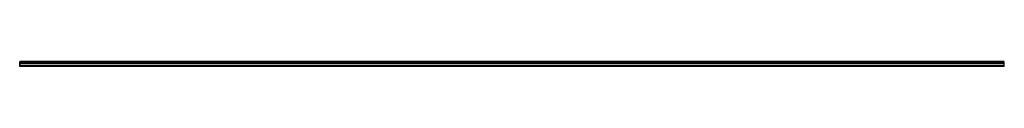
# Model space of a CAD drawing. Header units: millimetres. Extents: x 0 to 3400, y 0 to 16.
import ezdxf

# ---------------------------------------------------------------- set-up
doc = ezdxf.new("R2010")
doc.units = ezdxf.units.MM
doc.header["$LTSCALE"] = 10
doc.linetypes.add('ALLCAD_Strich', pattern=[0.2, 0.15, -0.05])
for name, color, linetype in [('BESCH_KONT_sich_schn_ansi_2d', 40, 'Continuous'), ('BESCH_KONT_sich_schn_grun_2d', 10, 'Continuous'), ('BESCH_KONT_sich_schn_seit_2d', 160, 'Continuous')]:
    doc.layers.add(name, color=color, linetype=linetype)

msp = doc.modelspace()

# ---------------------------------------------------------------- linework, layer by layer
at = {"layer": 'BESCH_KONT_sich_schn_ansi_2d', "linetype": 'ALLCAD_Strich'}
for p, q in [((3400, 0), (0, 0)), ((0, 0, -72), (0, 0)), ((3400, 0, -72), (0, 0, -72)), ((0, 0, -60), (0, 0, -60)), ((0, 0, -60), (0, 0, -60)), ((0, 0, -60), (0, 0, -60)), ((0, 0, -60), (0, 0, -60)), ((0, 0, -60), (0, 0, -60)), ((0, 0, -60), (0, 0, -60)), ((0, 0, -60), (0, 0, -60)), ((0, 0, -60), (0, 0, -60)), ((0, 0, -60), (0, 0, -60)), ((0, 0, -60), (0, 0, -60)), ((0, 0, -60), (0, 0, -60)), ((0, 0, -60), (0, 0, -60)), ((0, 0, -60), (0, 0, -60)), ((0, 0, -60), (0, 0, -60)), ((0, 0, -60), (0, 0, -60)), ((0, 0, -60), (0, 0, -60)), ((3400, 0, -20), (0, 0, -20)), ((3400, 0, -60), (0, 0, -60)), ((0, 0, -60), (0, 0, -60)), ((0, 0, -60), (0, 0, -60)), ((0, 0, -60), (0, 0, -60)), ((0, 0, -60), (0, 0, -60)), ((0, 0, -60), (0, 0, -60)), ((0, 0, -60), (0, 0, -60)), ((0, 0, -60), (0, 0, -60)), ((0, 0, -60), (0, 0, -60)), ((0, 0, -60), (0, 0, -60)), ((0, 0, -60), (0, 0, -60)), ((0, 0, -60), (0, 0, -60)), ((3400, 0, -70.5), (0, 0, -70.5)), ((3400, 0, -62), (0, 0, -62)), ((3400, 0, -59.5), (0, 0, -59.5)), ((3400, 0, -21.8), (0, 0, -21.8)), ((3400, 0, -21.1), (0, 0, -21.1)), ((3400, 0, -19), (0, 0, -19)), ((3400, 0, -1.5), (0, 0, -1.5)), ((3400, 0, -72), (3400, 0))]:
    msp.add_line(p, q, dxfattribs=at)
at = {"layer": 'BESCH_KONT_sich_schn_ansi_2d', "linetype": 'ALLCAD_Strich', "extrusion": (0, -1, 0)}
for radius, start, end in [(0.00217, 90, 180), (0.00217, 180, 270), (0.00271, 270, 0), (0.00271, 360, 90), (0.00271, 90, 180), (0.00271, 180, 270), (0.00271, 270, 0), (0.00271, 360, 90), (0.00271, 90, 180), (0.00271, 180, 270)]:
    msp.add_arc((0, -60), radius, start, end, dxfattribs=at)
at = {"layer": 'BESCH_KONT_sich_schn_ansi_2d', "linetype": 'ALLCAD_Strich', "extrusion": (0, 1, 0)}
for radius, start, end in [(0.00093, 270, 0), (0.00093, 360, 90), (0.00116, 0, 90), (0.00116, 270, 360), (0.00116, 90, 180), (0.00116, 180, 270), (0.00116, 0, 90), (0.00116, 270, 360), (0.00116, 90, 180), (0.00116, 180, 270)]:
    msp.add_arc((0, -60), radius, start, end, dxfattribs=at)
at = {"layer": 'BESCH_KONT_sich_schn_grun_2d', "linetype": 'ALLCAD_Strich'}
for p, q in [((3400, 16.3, -72), (0, 16.3, -72)), ((0, 14.2, -72), (0, 16.3, -72)), ((3400, 15.6, -72), (0, 15.6, -72)), ((3400, 15.5, -72), (0, 15.5, -72)), ((3400, 14.2, -72), (0, 14.2, -72)), ((0, 9, -72), (0, 14.2, -72)), ((3400, 13.8, -72), (0, 13.8, -72)), ((3400, 13, -72), (0, 13, -72)), ((3400, 9, -72), (0, 9, -72)), ((0, 0, -72), (0, 9, -72)), ((0, 1.5, -72), (0, 1.5, -72)), ((0, 1.5, -72), (0, 1.5, -72)), ((0, 1.5, -72), (0, 1.5, -72)), ((0, 1.5, -72), (0, 1.5, -72)), ((0, 1.5, -72), (0, 1.5, -72)), ((0, 1.5, -72), (0, 1.5, -72)), ((0, 1.5, -72), (0, 1.5, -72)), ((0, 1.5, -72), (0, 1.5, -72)), ((0, 1.5, -72), (0, 1.5, -72)), ((0, 1.5, -72), (0, 1.5, -72)), ((0, 1.5, -72), (0, 1.5, -72)), ((0, 1.5, -72), (0, 1.5, -72)), ((0, 1.5, -72), (0, 1.5, -72)), ((0, 1.5, -72), (0, 1.5, -72)), ((0, 1.5, -72), (0, 1.5, -72)), ((0, 1.5, -72), (0, 1.5, -72)), ((0, 1.5, -72), (0, 1.5, -72)), ((0, 1.5, -72), (0, 1.5, -72)), ((0, 1.5, -72), (0, 1.5, -72)), ((0, 1.5, -72), (0, 1.5, -72)), ((0, 1.5, -72), (0, 1.5, -72)), ((0, 1.5, -72), (0, 1.5, -72)), ((0, 1.5, -72), (0, 1.5, -72)), ((0, 1.5, -72), (0, 1.5, -72)), ((0, 1.5, -72), (0, 1.5, -72)), ((0, 1.5, -72), (0, 1.5, -72)), ((0, 1.5, -72), (0, 1.5, -72)), ((0, 1.5, -72), (0, 1.5, -72)), ((0, 1.5, -72), (0, 1.5, -72)), ((0, 1.5, -72), (0, 1.5, -72)), ((3400, 1.5, -72), (0, 1.5, -72)), ((3400, 0, -72), (0, 0, -72)), ((3400, 14.2, -72), (3400, 16.3, -72)), ((3400, 9, -72), (3400, 14.2, -72)), ((3400, 0, -72), (3400, 9, -72))]:
    msp.add_line(p, q, dxfattribs=at)
at = {"layer": 'BESCH_KONT_sich_schn_seit_2d', "linetype": 'ALLCAD_Strich'}
for p, q in [((0, 16.3, -21.1), (0, 15.6, -21.8)), ((0, 14.2, -19), (0, 16.3, -21.1)), ((0, 15.6, -21.8), (0, 13.8, -20)), ((0, 15.5, -62), (0, 1.5, -62)), ((0, 15.5, -59.5), (0, 15.5, -62)), ((0, 13, -60), (0, 15.5, -59.5)), ((0, 1.5, -19), (0, 14.2, -19)), ((0, 13.8, -20), (0, 1.5, -20)), ((0, 1.5, -60), (0, 13, -60)), ((0, 9, -72), (0, 0, -72)), ((0, 9, -70.5), (0, 9, -72)), ((0, 1.5, -70.5), (0, 9, -70.5)), ((0, 9, -1.5), (0, 1.5, -1.5)), ((0, 9), (0, 9, -1.5)), ((0, 0), (0, 9)), ((0, 1.5, -20), (0, 1.5, -60)), ((0, 1.5, -60), (0, 1.5, -60)), ((0, 1.5, -60), (0, 1.5, -60)), ((0, 1.5, -60), (0, 1.5, -60)), ((0, 1.5, -60), (0, 1.5, -60)), ((0, 1.5, -60), (0, 1.5, -60)), ((0, 1.5, -60), (0, 1.5, -60)), ((0, 1.5, -60), (0, 1.5, -60)), ((0, 1.5, -62), (0, 1.5, -70.5)), ((0, 1.5, -1.5), (0, 1.5, -19)), ((0, 1.5, -60), (0, 1.5, -60)), ((0, 1.5, -60), (0, 1.5, -60)), ((0, 1.5, -60), (0, 1.5, -60)), ((0, 1.5, -60), (0, 1.5, -60)), ((0, 1.5, -60), (0, 1.5, -60)), ((0, 1.5, -60), (0, 1.5, -60)), ((0, 1.5, -60), (0, 1.5, -60)), ((0, 1.5, -60), (0, 1.5, -60)), ((0, 1.5, -60), (0, 1.5, -60)), ((0, 1.5, -60), (0, 1.5, -60)), ((0, 1.5, -60), (0, 1.5, -60)), ((0, 1.5, -60), (0, 1.5, -60)), ((0, 0, -72), (0, 0))]:
    msp.add_line(p, q, dxfattribs=at)

doc.saveas('drawing.dxf')
